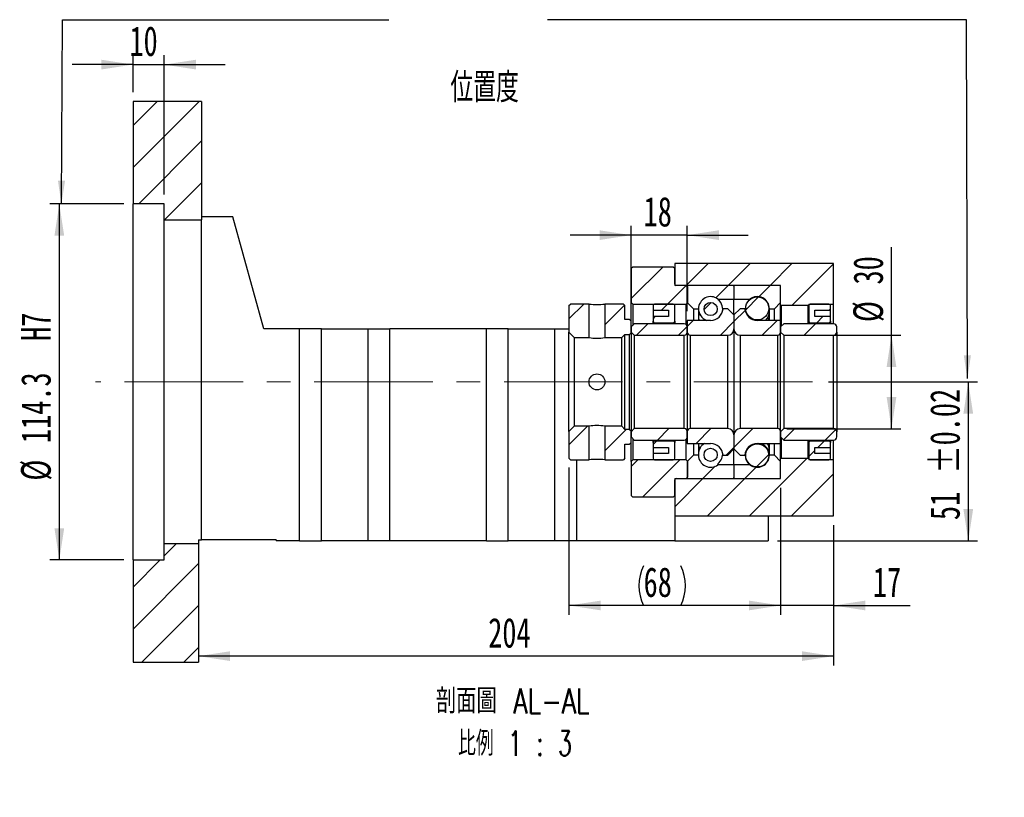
# Paper-space layout 'MBCS30-H' of a CAD drawing. Header units: millimetres. Extents: x 22 to 286, y 4 to 207.
# Tile 4 of 5: x 181 to 286, y 4 to 87. Entities that reach past the tile are written whole.
import ezdxf

# ---------------------------------------------------------------- set-up
doc = ezdxf.new("R2010")
doc.units = ezdxf.units.MM
doc.linetypes.add('CENTERX2', pattern=[20.32, 12.7, -2.54, 2.54, -2.54])
doc.layers.add('圖層0', color=7, linetype='Continuous')
doc.styles.add('SLDTEXTSTYLE0', font='TXT', dxfattribs={"width": 0.7})
doc.styles.add('SLDTEXTSTYLE4', font='TXT', dxfattribs={"width": 0.7, "bigfont": 'bigfont'})
doc.styles.add('SLDTEXTSTYLE5', font='TXT', dxfattribs={"width": 0.75, "bigfont": 'bigfont'})
doc.styles.add('SLDTEXTSTYLE6', font='TXT', dxfattribs={"width": 0.65625, "bigfont": 'bigfont'})
doc.dimstyles.new('SLDDIMSTYLE3', dxfattribs={"dimtxt": 3.389974, "dimasz": 2.5, "dimexe": 0, "dimexo": 0.0625, "dimgap": 0.847493, "dimtad": 1, "dimlfac": 3, "dimrnd": 1e-09, "dimzin": 12, "dimdsep": 46, "dimtxsty": 'SLDTEXTSTYLE0', "dimsah": 1, "dimcen": 0.09, "dimadec": 0, "dimazin": 3, "dimtfac": 1, "dimtofl": 0, "dimtmove": 0, "dimatfit": 3, "dimfxl": 0, "dimfrac": 2, "dimtolj": 1, "dimtzin": 12, "dimarcsym": 0})
doc.dimstyles.new('SLDDIMSTYLE5', dxfattribs={"dimtxt": 3.389974, "dimasz": 2.5, "dimexe": 0, "dimexo": 0.0625, "dimgap": 0.847493, "dimtad": 1, "dimdec": 1, "dimlfac": 3, "dimrnd": 1e-09, "dimzin": 12, "dimdsep": 46, "dimtxsty": 'SLDTEXTSTYLE0', "dimsah": 1, "dimcen": 0.09, "dimadec": 0, "dimazin": 3, "dimtfac": 1, "dimtdec": 1, "dimtofl": 0, "dimtmove": 0, "dimatfit": 3, "dimfxl": 0, "dimfrac": 2, "dimtolj": 1, "dimtzin": 12, "dimarcsym": 0})
doc.dimstyles.new('SLDDIMSTYLE6', dxfattribs={"dimtxt": 3.389974, "dimasz": 2.5, "dimexe": 0, "dimexo": 0.0625, "dimgap": 0.847493, "dimtad": 1, "dimlfac": 3, "dimrnd": 1e-09, "dimzin": 12, "dimdsep": 46, "dimtxsty": 'SLDTEXTSTYLE0', "dimsah": 1, "dimcen": 0.09, "dimadec": 0, "dimazin": 3, "dimtfac": 1, "dimtmove": 0, "dimatfit": 0, "dimfxl": 0, "dimfrac": 2, "dimtolj": 1, "dimtzin": 12, "dimarcsym": 0})
doc.dimstyles.new('SLDDIMSTYLE7', dxfattribs={"dimtxt": 3.389974, "dimasz": 2.5, "dimexe": 0, "dimexo": 0.0625, "dimgap": 0.847493, "dimtad": 1, "dimlfac": 3, "dimrnd": 1e-09, "dimzin": 12, "dimdsep": 46, "dimtxsty": 'SLDTEXTSTYLE0', "dimsah": 1, "dimcen": 0.09, "dimadec": 0, "dimazin": 3, "dimtol": 1, "dimtp": 0.02, "dimtm": 0.02, "dimtfac": 1, "dimtofl": 0, "dimtmove": 0, "dimatfit": 3, "dimfxl": 0, "dimfrac": 2, "dimtolj": 1, "dimarcsym": 0})

# ---------------------------------------------------------------- blocks, each defined once
blk = doc.blocks.new('_D_32')
at = {"layer": '圖層0', "color": 7}
for p, q in [((191.77, 67.64), (183.87, 67.64)), ((184.87, 67.64), (184.87, 29.54)), ((191.77, 29.54), (183.87, 29.54))]:
    blk.add_line(p, q, dxfattribs=at)
for points in [[(184.87, 67.64), (184.35, 64.25), (185.39, 64.25)], [(184.87, 29.54), (185.39, 32.93), (184.35, 32.93)]]:
    blk.add_solid(points, dxfattribs=at)
at = {"layer": '圖層0', "color": 7, "char_height": 3.175, "attachment_point": 1, "rotation": 90, "style": 'SLDTEXTSTYLE0'}
for s, insert in [('H7', (180.77, 52.98)), ('114.3', (180.77, 42.05)), ('%%c', (180.77, 38.03))]:
    blk.add_mtext(s, dxfattribs=dict(at, insert=insert))
blk = doc.blocks.new('_D_33')
at = {"layer": '圖層0', "color": 7}
for p, q in [((192.77, 79.59), (192.77, 83.55)), ((196.1, 68.64), (196.1, 83.55)), ((192.77, 82.55), (186.25, 82.55)), ((192.77, 82.55), (196.1, 82.55)), ((196.1, 82.55), (202.62, 82.55))]:
    blk.add_line(p, q, dxfattribs=at)
for points in [[(192.77, 82.55), (189.38, 83.07), (189.38, 82.03)], [(196.1, 82.55), (199.49, 82.03), (199.49, 83.07)]]:
    blk.add_solid(points, dxfattribs=at)
at = {"layer": '圖層0', "color": 7, "insert": (192.38, 86.65), "char_height": 3.175, "attachment_point": 1, "style": 'SLDTEXTSTYLE0'}
blk.add_mtext('10', dxfattribs=at)
blk = doc.blocks.new('_D_34')
at = {"layer": '圖層0', "color": 7}
for p, q in [((267.22, 48.59), (283.19, 48.59)), ((282.19, 48.59), (282.19, 31.59)), ((261.77, 31.59), (283.19, 31.59))]:
    blk.add_line(p, q, dxfattribs=at)
for points in [[(282.19, 48.59), (281.67, 45.2), (282.71, 45.2)], [(282.19, 31.59), (282.71, 34.98), (281.67, 34.98)]]:
    blk.add_solid(points, dxfattribs=at)
at = {"layer": '圖層0', "color": 7, "char_height": 3.175, "attachment_point": 1, "rotation": 90, "style": 'SLDTEXTSTYLE0'}
for s, insert in [('±0.02', (278.1, 38.78)), ('51', (278.1, 33.81))]:
    blk.add_mtext(s, dxfattribs=dict(at, insert=insert))
blk = doc.blocks.new('_D_35')
at = {"layer": '圖層0', "color": 7}
for p, q in [((262.1, 37.26), (262.1, 23.67)), ((267.77, 33.26), (267.77, 23.67)), ((262.1, 24.67), (255.58, 24.67)), ((267.77, 24.67), (262.1, 24.67)), ((267.77, 24.67), (275.96, 24.67))]:
    blk.add_line(p, q, dxfattribs=at)
for points in [[(262.1, 24.67), (258.71, 25.19), (258.71, 24.15)], [(267.77, 24.67), (271.16, 24.15), (271.16, 25.19)]]:
    blk.add_solid(points, dxfattribs=at)
at = {"layer": '圖層0', "color": 7, "insert": (271.98, 28.76), "char_height": 3.175, "attachment_point": 1, "style": 'SLDTEXTSTYLE0'}
blk.add_mtext('17', dxfattribs=at)
blk = doc.blocks.new('_D_36')
at = {"layer": '圖層0', "color": 7}
for p, q in [((267.77, 33.26), (267.77, 18.25)), ((267.77, 19.25), (199.77, 19.25))]:
    blk.add_line(p, q, dxfattribs=at)
for points in [[(199.77, 19.25), (203.16, 18.73), (203.16, 19.77)], [(267.77, 19.25), (264.38, 19.77), (264.38, 18.73)]]:
    blk.add_solid(points, dxfattribs=at)
at = {"layer": '圖層0', "color": 7, "insert": (230.79, 23.34), "char_height": 3.175, "attachment_point": 1, "style": 'SLDTEXTSTYLE0'}
blk.add_mtext('204', dxfattribs=at)
blk = doc.blocks.new('_D_37')
at = {"layer": '圖層0', "color": 7}
for p, q in [((273.97, 53.59), (273.97, 63)), ((262.77, 53.59), (274.97, 53.59)), ((273.97, 43.59), (273.97, 53.59)), ((262.77, 43.59), (274.97, 43.59))]:
    blk.add_line(p, q, dxfattribs=at)
for points in [[(273.97, 53.59), (273.45, 50.2), (274.49, 50.2)], [(273.97, 43.59), (274.49, 46.98), (273.45, 46.98)]]:
    blk.add_solid(points, dxfattribs=at)
at = {"layer": '圖層0', "color": 7, "char_height": 3.175, "attachment_point": 1, "rotation": 90, "style": 'SLDTEXTSTYLE0'}
for s, insert in [('30', (269.88, 59.02)), ('%%c', (269.88, 55))]:
    blk.add_mtext(s, dxfattribs=dict(at, insert=insert))
blk = doc.blocks.new('_D_38')
at = {"layer": '圖層0', "color": 7}
for p, q in [((246.1, 56.09), (246.1, 65.3)), ((252.1, 56.18), (252.1, 65.3)), ((246.1, 64.3), (239.58, 64.3)), ((252.1, 64.3), (246.1, 64.3)), ((252.1, 64.3), (258.62, 64.3))]:
    blk.add_line(p, q, dxfattribs=at)
for points in [[(246.1, 64.3), (242.71, 64.82), (242.71, 63.78)], [(252.1, 64.3), (255.49, 63.78), (255.49, 64.82)]]:
    blk.add_solid(points, dxfattribs=at)
at = {"layer": '圖層0', "color": 7, "insert": (247.43, 68.4), "char_height": 3.175, "attachment_point": 1, "style": 'SLDTEXTSTYLE0'}
blk.add_mtext('18', dxfattribs=at)
blk = doc.blocks.new('_D_39')
at = {"layer": '圖層0', "color": 7}
for p, q in [((239.44, 39.43), (239.44, 23.67)), ((262.1, 37.26), (262.1, 23.67)), ((262.1, 24.67), (239.44, 24.67))]:
    blk.add_line(p, q, dxfattribs=at)
for centre, start, end in [((251.66, 26.79), 153.4349, 206.5651), ((247.17, 26.79), 333.4349, 26.5651)]:
    blk.add_arc(centre, 4.73, start, end, dxfattribs=at)
for points in [[(239.44, 24.67), (242.83, 24.15), (242.83, 25.19)], [(262.1, 24.67), (258.71, 25.19), (258.71, 24.15)]]:
    blk.add_solid(points, dxfattribs=at)
at = {"layer": '圖層0', "color": 7, "insert": (247.43, 28.76), "char_height": 3.175, "attachment_point": 1, "style": 'SLDTEXTSTYLE0'}
blk.add_mtext('68', dxfattribs=at)
blk = doc.blocks.new('SW_NOTE_9')
at = {"layer": '圖層0', "color": 0, "char_height": 2.6458, "attachment_point": 2}
for s, insert, style in [('\\M+19655\\M+196CA\\M+19AA4 AL-AL', (10.25, 3.41), 'SLDTEXTSTYLE5'), ('\\M+194E4\\M+197E1 1 : 3', (10.49, -1.12), 'SLDTEXTSTYLE6')]:
    blk.add_mtext(s, dxfattribs=dict(at, insert=insert, style=style))

psp = doc.layouts.new('MBCS30-H')

# ---------------------------------------------------------------- hatches: boundary and pattern name
at = {"linetype": 'Continuous', "lineweight": 18}
h = psp.add_hatch(dxfattribs=at)
h.set_pattern_fill('ANSI31', style=0)
edge = h.paths.add_edge_path(flags=0)
edge.add_line((257.0028, 58.9265), (252.2028, 58.9265))
edge.add_arc((252.2028, 58.8265), 0.1, 90, 180)
edge.add_line((252.1028, 58.8265), (252.1028, 57.0932))
edge.add_line((252.1028, 57.0932), (252.7695, 56.4265))
edge.add_line((252.7695, 56.4265), (253.3095, 56.4265))
edge.add_arc((254.6028, 56.4265), 1.2933, 53.031768, 180, ccw=False)
edge.add_line((255.3806, 57.4599), (257.1028, 57.4599))
edge.add_line((257.1028, 57.4599), (257.1028, 58.8265))
edge.add_arc((257.0028, 58.8265), 0.1, 0, 90)
h = psp.add_hatch(dxfattribs=at)
h.set_pattern_fill('ANSI31', style=0)
edge = h.paths.add_edge_path(flags=0)
edge.add_line((262.1028, 57.0932), (262.1028, 58.8265))
edge.add_arc((262.0028, 58.8265), 0.1, 360, 450)
edge.add_line((262.0028, 58.9265), (257.2028, 58.9265))
edge.add_arc((257.2028, 58.8265), 0.1, 90, 180)
edge.add_line((257.1028, 58.8265), (257.1028, 57.4599))
edge.add_line((257.1028, 57.4599), (258.825, 57.4599))
edge.add_arc((259.6028, 56.4265), 1.2933, 0, 126.968232, ccw=False)
edge.add_line((260.8961, 56.4265), (261.4361, 56.4265))
edge.add_line((261.4361, 56.4265), (262.1028, 57.0932))
h = psp.add_hatch(dxfattribs=at)
h.set_pattern_fill('ANSI31', style=0)
edge = h.paths.add_edge_path(flags=0)
edge.add_arc((254.6028, 56.3936), 0.7066, 0, 360)
h = psp.add_hatch(dxfattribs=at)
h.set_pattern_fill('ANSI31', style=0)
edge = h.paths.add_edge_path(flags=0)
edge.add_arc((259.6028, 56.4594), 1.237, 0, 360)
h = psp.add_hatch(dxfattribs=at)
h.set_pattern_fill('ANSI31', style=0)
h.paths.add_polyline_path([(239.6028, 56.9265), (239.4361, 56.7599), (239.4361, 53.9099), (240.0028, 53.3432), (241.5861, 53.3432), (241.5861, 56.9265)], flags=0)
h = psp.add_hatch(dxfattribs=at)
h.set_pattern_fill('ANSI31', style=0)
h.paths.add_polyline_path([(246.1028, 55.0932), (245.9361, 55.2599), (245.4361, 55.2599), (245.4361, 56.7599), (245.2695, 56.9265), (243.2861, 56.9265), (243.2861, 53.3432), (245.1028, 53.3432), (245.4361, 53.6765), (245.9361, 53.6765), (246.1028, 53.8432)], flags=0)
h = psp.add_hatch(dxfattribs=at)
h.set_pattern_fill('ANSI31', style=0)
edge = h.paths.add_edge_path(flags=0)
edge.add_line((257.1028, 54.2599), (257.1028, 55.7599))
edge.add_line((257.1028, 55.7599), (256.4361, 56.4265))
edge.add_line((256.4361, 56.4265), (255.9335, 56.4265))
edge.add_arc((254.6028, 56.5099), 1.3333, 270, 356.416678, ccw=False)
edge.add_line((254.6028, 55.1765), (252.1028, 55.1765))
edge.add_line((252.1028, 55.1765), (252.1028, 53.9265))
edge.add_arc((252.4361, 53.9265), 0.3333, 180, 270)
edge.add_line((252.4361, 53.5932), (256.4361, 53.5932))
edge.add_arc((256.4361, 54.2599), 0.6667, 270, 360)
h = psp.add_hatch(dxfattribs=at)
h.set_pattern_fill('ANSI31', style=0)
edge = h.paths.add_edge_path(flags=0)
edge.add_line((258.2721, 56.4265), (257.7695, 56.4265))
edge.add_line((257.7695, 56.4265), (257.1028, 55.7599))
edge.add_line((257.1028, 55.7599), (257.1028, 54.2599))
edge.add_arc((257.7695, 54.2599), 0.6667, 180, 270)
edge.add_line((257.7695, 53.5932), (261.7695, 53.5932))
edge.add_arc((261.7695, 53.9265), 0.3333, 270, 360)
edge.add_line((262.1028, 53.9265), (262.1028, 55.1765))
edge.add_line((262.1028, 55.1765), (259.6028, 55.1765))
edge.add_arc((259.6028, 56.5099), 1.3333, 183.583322, 270, ccw=False)
h = psp.add_hatch(dxfattribs=at)
h.set_pattern_fill('ANSI31', style=0)
edge = h.paths.add_edge_path(flags=0)
edge.add_line((246.1028, 53.9265), (246.4361, 53.5932))
edge.add_line((246.4361, 53.5932), (251.7695, 53.5932))
edge.add_arc((251.7695, 53.9265), 0.3333, 270, 360)
edge.add_line((252.1028, 53.9265), (252.1028, 54.4765))
edge.add_arc((251.7695, 54.4765), 0.3333, 0, 90)
edge.add_line((251.7695, 54.8099), (246.4361, 54.8099))
edge.add_line((246.4361, 54.8099), (246.1028, 54.4765))
edge.add_line((246.1028, 54.4765), (246.1028, 53.9265))
h = psp.add_hatch(dxfattribs=at)
h.set_pattern_fill('ANSI31', style=0)
edge = h.paths.add_edge_path(flags=0)
edge.add_line((262.1028, 53.9265), (262.4361, 53.5932))
edge.add_line((262.4361, 53.5932), (267.7695, 53.5932))
edge.add_arc((267.7695, 53.9265), 0.3333, 270, 360)
edge.add_line((268.1028, 53.9265), (268.1028, 54.4765))
edge.add_arc((267.7695, 54.4765), 0.3333, 0, 90)
edge.add_line((267.7695, 54.8099), (262.4361, 54.8099))
edge.add_line((262.4361, 54.8099), (262.1028, 54.4765))
edge.add_line((262.1028, 54.4765), (262.1028, 53.9265))
h = psp.add_hatch(dxfattribs=at)
h.set_pattern_fill('ANSI31', style=0)
h.paths.add_polyline_path([(239.4361, 40.4265), (239.6028, 40.2599), (241.5861, 40.2599), (241.5861, 43.8432), (240.0028, 43.8432), (239.4361, 43.2765)], flags=0)
h = psp.add_hatch(dxfattribs=at)
h.set_pattern_fill('ANSI31', style=0)
h.paths.add_polyline_path([(245.2695, 40.2599), (245.4361, 40.4265), (245.4361, 41.9265), (245.9361, 41.9265), (246.1028, 42.0932), (246.1028, 43.3432), (245.9361, 43.5099), (245.4361, 43.5099), (245.1028, 43.8432), (243.2861, 43.8432), (243.2861, 40.2599)], flags=0)
h = psp.add_hatch(dxfattribs=at)
h.set_pattern_fill('ANSI31', style=0)
edge = h.paths.add_edge_path(flags=0)
edge.add_line((246.4361, 43.5932), (246.1028, 43.2599))
edge.add_line((246.1028, 43.2599), (246.1028, 42.7099))
edge.add_line((246.1028, 42.7099), (246.4361, 42.3765))
edge.add_line((246.4361, 42.3765), (251.7695, 42.3765))
edge.add_arc((251.7695, 42.7099), 0.3333, 270, 360)
edge.add_line((252.1028, 42.7099), (252.1028, 43.2599))
edge.add_arc((251.7695, 43.2599), 0.3333, 0, 90)
edge.add_line((251.7695, 43.5932), (246.4361, 43.5932))
h = psp.add_hatch(dxfattribs=at)
h.set_pattern_fill('ANSI31', style=0)
edge = h.paths.add_edge_path(flags=0)
edge.add_line((255.9335, 40.7599), (256.4361, 40.7599))
edge.add_line((256.4361, 40.7599), (257.1028, 41.4265))
edge.add_line((257.1028, 41.4265), (257.1028, 42.9265))
edge.add_arc((256.4361, 42.9265), 0.6667, 0, 90)
edge.add_line((256.4361, 43.5932), (252.4361, 43.5932))
edge.add_arc((252.4361, 43.2599), 0.3333, 90, 180)
edge.add_line((252.1028, 43.2599), (252.1028, 42.0099))
edge.add_line((252.1028, 42.0099), (254.6028, 42.0099))
edge.add_arc((254.6028, 40.6765), 1.3333, 3.583322, 90, ccw=False)
h = psp.add_hatch(dxfattribs=at)
h.set_pattern_fill('ANSI31', style=0)
edge = h.paths.add_edge_path(flags=0)
edge.add_line((257.1028, 42.9265), (257.1028, 41.4265))
edge.add_line((257.1028, 41.4265), (257.7695, 40.7599))
edge.add_line((257.7695, 40.7599), (258.2721, 40.7599))
edge.add_arc((259.6028, 40.6765), 1.3333, 90, 176.416678, ccw=False)
edge.add_line((259.6028, 42.0099), (262.1028, 42.0099))
edge.add_line((262.1028, 42.0099), (262.1028, 43.2599))
edge.add_arc((261.7695, 43.2599), 0.3333, 0, 90)
edge.add_line((261.7695, 43.5932), (257.7695, 43.5932))
edge.add_arc((257.7695, 42.9265), 0.6667, 90, 180)
h = psp.add_hatch(dxfattribs=at)
h.set_pattern_fill('ANSI31', style=0)
edge = h.paths.add_edge_path(flags=0)
edge.add_line((262.4361, 43.5932), (262.1028, 43.2599))
edge.add_line((262.1028, 43.2599), (262.1028, 42.7099))
edge.add_line((262.1028, 42.7099), (262.4361, 42.3765))
edge.add_line((262.4361, 42.3765), (267.7695, 42.3765))
edge.add_arc((267.7695, 42.7099), 0.3333, 270, 360)
edge.add_line((268.1028, 42.7099), (268.1028, 43.2599))
edge.add_arc((267.7695, 43.2599), 0.3333, 0, 90)
edge.add_line((267.7695, 43.5932), (262.4361, 43.5932))
h = psp.add_hatch(dxfattribs=at)
h.set_pattern_fill('ANSI31', style=0)
edge = h.paths.add_edge_path(flags=0)
edge.add_arc((254.6028, 40.7928), 0.7066, 0, 360)
h = psp.add_hatch(dxfattribs=at)
h.set_pattern_fill('ANSI31', style=0)
edge = h.paths.add_edge_path(flags=0)
edge.add_arc((259.6028, 40.727), 1.237, 0, 360)
h = psp.add_hatch(dxfattribs=at)
h.set_pattern_fill('ANSI31', style=0)
edge = h.paths.add_edge_path(flags=0)
edge.add_line((252.1028, 40.0932), (252.1028, 38.3599))
edge.add_arc((252.2028, 38.3599), 0.1, 180, 270)
edge.add_line((252.2028, 38.2599), (257.0028, 38.2599))
edge.add_arc((257.0028, 38.3599), 0.1, 270, 360)
edge.add_line((257.1028, 38.3599), (257.1028, 39.7265))
edge.add_line((257.1028, 39.7265), (255.3806, 39.7265))
edge.add_arc((254.6028, 40.7599), 1.2933, 180, 306.968232, ccw=False)
edge.add_line((253.3095, 40.7599), (252.7695, 40.7599))
edge.add_line((252.7695, 40.7599), (252.1028, 40.0932))
h = psp.add_hatch(dxfattribs=at)
h.set_pattern_fill('ANSI31', style=0)
edge = h.paths.add_edge_path(flags=0)
edge.add_line((257.2028, 38.2599), (262.0028, 38.2599))
edge.add_arc((262.0028, 38.3599), 0.1, 270, 360)
edge.add_line((262.1028, 38.3599), (262.1028, 40.0932))
edge.add_line((262.1028, 40.0932), (261.4361, 40.7599))
edge.add_line((261.4361, 40.7599), (260.8961, 40.7599))
edge.add_arc((259.6028, 40.7599), 1.2933, 233.031768, 360, ccw=False)
edge.add_line((258.825, 39.7265), (257.1028, 39.7265))
edge.add_line((257.1028, 39.7265), (257.1028, 38.3599))
edge.add_arc((257.2028, 38.3599), 0.1, 180, 270)
at = {"layer": '圖層0', "linetype": 'Continuous', "lineweight": 18}
h = psp.add_hatch(dxfattribs=at)
h.set_pattern_fill('ANSI31', color=256, style=0)
h.paths.add_polyline_path([(200.1028, 65.9265), (200.1028, 78.5932), (192.7695, 78.5932), (192.7695, 67.6432), (196.1028, 67.6432), (196.1028, 65.9265)], flags=0)
h = psp.add_hatch(dxfattribs=at)
h.set_pattern_fill('ANSI31', color=256, style=0)
h.paths.add_polyline_path([(262.1028, 58.9265), (262.1028, 56.8265), (262.1695, 56.7599), (265.0361, 56.7599), (265.1028, 56.8265), (265.1028, 56.9265), (267.7695, 56.9265), (267.7695, 61.2599), (250.7695, 61.2599), (250.7695, 58.9265)], flags=0)
h = psp.add_hatch(dxfattribs=at)
h.set_pattern_fill('ANSI31', color=256, style=0)
edge = h.paths.add_edge_path(flags=0)
edge.add_line((246.1028, 57.0932), (246.2695, 56.9265))
edge.add_line((246.2695, 56.9265), (251.9861, 56.9265))
edge.add_line((251.9861, 56.9265), (252.1528, 57.0932))
edge.add_line((252.1528, 57.0932), (252.1528, 58.7599))
edge.add_line((252.1528, 58.7599), (251.9861, 58.9265))
edge.add_line((251.9861, 58.9265), (250.9028, 58.9265))
edge.add_arc((250.9028, 59.0599), 0.1333, 180, 270, ccw=False)
edge.add_line((250.7695, 59.0599), (250.7695, 60.7599))
edge.add_line((250.7695, 60.7599), (250.6028, 60.9265))
edge.add_line((250.6028, 60.9265), (246.2695, 60.9265))
edge.add_line((246.2695, 60.9265), (246.1028, 60.7599))
edge.add_line((246.1028, 60.7599), (246.1028, 57.0932))
h = psp.add_hatch(dxfattribs=at)
h.set_pattern_fill('ANSI31', color=256, style=0)
edge = h.paths.add_edge_path(flags=0)
edge.add_line((250.1028, 56.2599), (250.1028, 55.5932))
edge.add_line((250.1028, 55.5932), (248.4361, 55.5932))
edge.add_line((248.4361, 55.5932), (248.4361, 55.0932))
edge.add_arc((248.6028, 55.0932), 0.1667, 180, 270)
edge.add_line((248.6028, 54.9265), (250.6028, 54.9265))
edge.add_arc((250.6028, 55.0932), 0.1667, 270, 360)
edge.add_line((250.7695, 55.0932), (250.7695, 56.7599))
edge.add_arc((250.6028, 56.7599), 0.1667, 0, 90)
edge.add_line((250.6028, 56.9265), (248.6028, 56.9265))
edge.add_arc((248.6028, 56.7599), 0.1667, 90, 180)
edge.add_line((248.4361, 56.7599), (248.4361, 56.2599))
edge.add_line((248.4361, 56.2599), (250.1028, 56.2599))
h = psp.add_hatch(dxfattribs=at)
h.set_pattern_fill('ANSI31', color=256, style=0)
edge = h.paths.add_edge_path(flags=0)
edge.add_line((267.4361, 55.0932), (267.4361, 55.5932))
edge.add_line((267.4361, 55.5932), (265.7695, 55.5932))
edge.add_line((265.7695, 55.5932), (265.7695, 56.2599))
edge.add_line((265.7695, 56.2599), (267.4361, 56.2599))
edge.add_line((267.4361, 56.2599), (267.4361, 56.7599))
edge.add_arc((267.2695, 56.7599), 0.1667, 0, 90)
edge.add_line((267.2695, 56.9265), (265.2695, 56.9265))
edge.add_arc((265.2695, 56.7599), 0.1667, 90, 180)
edge.add_line((265.1028, 56.7599), (265.1028, 55.0932))
edge.add_arc((265.2695, 55.0932), 0.1667, 180, 270)
edge.add_line((265.2695, 54.9265), (267.2695, 54.9265))
edge.add_arc((267.2695, 55.0932), 0.1667, 270, 360)
h = psp.add_hatch(dxfattribs=at)
h.set_pattern_fill('ANSI31', color=256, style=0)
edge = h.paths.add_edge_path(flags=0)
edge.add_line((248.4361, 42.0932), (248.4361, 41.5932))
edge.add_line((248.4361, 41.5932), (250.1028, 41.5932))
edge.add_line((250.1028, 41.5932), (250.1028, 40.9265))
edge.add_line((250.1028, 40.9265), (248.4361, 40.9265))
edge.add_line((248.4361, 40.9265), (248.4361, 40.4265))
edge.add_arc((248.6028, 40.4265), 0.1667, 180, 270)
edge.add_line((248.6028, 40.2599), (250.6028, 40.2599))
edge.add_arc((250.6028, 40.4265), 0.1667, 270, 360)
edge.add_line((250.7695, 40.4265), (250.7695, 42.0932))
edge.add_arc((250.6028, 42.0932), 0.1667, 0, 90)
edge.add_line((250.6028, 42.2599), (248.6028, 42.2599))
edge.add_arc((248.6028, 42.0932), 0.1667, 90, 180)
h = psp.add_hatch(dxfattribs=at)
h.set_pattern_fill('ANSI31', color=256, style=0)
edge = h.paths.add_edge_path(flags=0)
edge.add_line((265.7695, 40.9265), (265.7695, 41.5932))
edge.add_line((265.7695, 41.5932), (267.4361, 41.5932))
edge.add_line((267.4361, 41.5932), (267.4361, 42.0932))
edge.add_arc((267.2695, 42.0932), 0.1667, 0, 90)
edge.add_line((267.2695, 42.2599), (265.2695, 42.2599))
edge.add_arc((265.2695, 42.0932), 0.1667, 90, 180)
edge.add_line((265.1028, 42.0932), (265.1028, 40.4265))
edge.add_arc((265.2695, 40.4265), 0.1667, 180, 270)
edge.add_line((265.2695, 40.2599), (267.2695, 40.2599))
edge.add_arc((267.2695, 40.4265), 0.1667, 270, 360)
edge.add_line((267.4361, 40.4265), (267.4361, 40.9265))
edge.add_line((267.4361, 40.9265), (265.7695, 40.9265))
h = psp.add_hatch(dxfattribs=at)
h.set_pattern_fill('ANSI31', color=256, style=0)
edge = h.paths.add_edge_path(flags=0)
edge.add_line((246.2695, 40.2599), (246.1028, 40.0932))
edge.add_line((246.1028, 40.0932), (246.1028, 36.4265))
edge.add_line((246.1028, 36.4265), (246.2695, 36.2599))
edge.add_line((246.2695, 36.2599), (250.6028, 36.2599))
edge.add_line((250.6028, 36.2599), (250.7695, 36.4265))
edge.add_line((250.7695, 36.4265), (250.7695, 38.1265))
edge.add_arc((250.9028, 38.1265), 0.1333, 90, 180, ccw=False)
edge.add_line((250.9028, 38.2599), (251.9861, 38.2599))
edge.add_line((251.9861, 38.2599), (252.1528, 38.4265))
edge.add_line((252.1528, 38.4265), (252.1528, 40.0932))
edge.add_line((252.1528, 40.0932), (251.9861, 40.2599))
edge.add_line((251.9861, 40.2599), (246.2695, 40.2599))
h = psp.add_hatch(dxfattribs=at)
h.set_pattern_fill('ANSI31', color=256, style=0)
h.paths.add_polyline_path([(262.1028, 40.3599), (262.1028, 38.2599), (250.7695, 38.2599), (250.7695, 34.2599), (267.7695, 34.2599), (267.7695, 40.2599), (265.1028, 40.2599), (265.1028, 40.3599), (265.0361, 40.4265), (262.1695, 40.4265)], flags=0)
h = psp.add_hatch(dxfattribs=at)
h.set_pattern_fill('ANSI31', color=256, style=0)
h.paths.add_polyline_path([(192.7695, 29.5432), (192.7695, 18.5932), (199.7695, 18.5932), (199.7695, 31.2599), (196.1028, 31.2599), (196.1028, 29.5432)], flags=0)

# ---------------------------------------------------------------- linework, layer by layer
at = {"color": 7, "linetype": 'Continuous', "lineweight": 25}
for p, q in [((192.7695, 78.5932), (192.7695, 67.6432)), ((200.1028, 78.5932), (192.7695, 78.5932)), ((200.1028, 78.5932), (200.1028, 65.9265)), ((196.1028, 67.6432), (192.7695, 67.6432)), ((192.7695, 29.5432), (192.7695, 67.6432)), ((196.1028, 65.9265), (196.1028, 67.6432)), ((196.1028, 65.9265), (200.1028, 65.9265)), ((196.1028, 31.2599), (196.1028, 65.9265)), ((203.4361, 66.2599), (200.1028, 66.2599)), ((200.1028, 31.6932), (200.1028, 65.9265)), ((206.7695, 54.2599), (203.4361, 66.2599)), ((250.7695, 61.2599), (250.7695, 58.9265)), ((267.7695, 61.2599), (250.7695, 61.2599)), ((267.7695, 56.9265), (267.7695, 61.2599)), ((246.1028, 60.7599), (246.2695, 60.9265)), ((246.1028, 60.7599), (246.1028, 57.0932)), ((246.2695, 60.9265), (250.6028, 60.9265)), ((250.6028, 60.9265), (250.7695, 60.7599)), ((250.7695, 59.0599), (250.7695, 60.7599)), ((262.1028, 58.9265), (250.7695, 58.9265)), ((251.9861, 58.9265), (250.9028, 58.9265)), ((251.9861, 58.9265), (252.1528, 58.7599)), ((252.1028, 58.8265), (252.1028, 57.0932)), ((252.1528, 57.0932), (252.1528, 58.7599)), ((257.0028, 58.9265), (252.2028, 58.9265)), ((257.1028, 58.8265), (257.1028, 57.4599)), ((262.0028, 58.9265), (257.2028, 58.9265)), ((262.1028, 56.8265), (262.1028, 58.9265)), ((262.1028, 57.0932), (262.1028, 58.8265)), ((246.2695, 56.9265), (246.1028, 57.0932)), ((246.1028, 55.0932), (246.1028, 57.0932)), ((252.1528, 57.0932), (251.9861, 56.9265)), ((252.1028, 57.0932), (252.7695, 56.4265)), ((255.3806, 57.4599), (255.3806, 57.4121)), ((255.3806, 57.4599), (257.1028, 57.4599)), ((257.1028, 57.4599), (258.825, 57.4599)), ((257.1028, 55.7599), (257.1028, 57.4599)), ((258.825, 57.4213), (258.825, 57.4599)), ((261.4361, 56.4265), (262.1028, 57.0932)), ((239.4361, 56.7599), (239.6028, 56.9265)), ((239.4361, 56.7599), (239.4361, 53.9099)), ((241.5861, 56.9265), (239.6028, 56.9265)), ((241.5861, 53.3432), (241.5861, 56.9265)), ((243.2861, 56.9265), (243.2861, 53.3432)), ((245.2695, 56.9265), (243.2861, 56.9265)), ((245.2695, 56.9265), (245.4361, 56.7599)), ((245.4361, 55.2599), (245.4361, 56.7599)), ((246.2695, 56.9265), (251.9861, 56.9265)), ((246.2695, 56.9265), (246.2695, 54.6432)), ((248.4361, 56.7599), (248.4361, 56.2599)), ((248.4361, 56.2599), (250.1028, 56.2599)), ((248.4361, 56.2599), (248.4361, 55.5932)), ((250.6028, 56.9265), (248.6028, 56.9265)), ((250.1028, 56.2599), (250.1028, 55.5932)), ((250.7695, 55.0932), (250.7695, 56.7599)), ((251.9861, 54.7299), (251.9861, 56.9265)), ((252.7695, 56.4265), (252.7695, 55.1765)), ((252.7695, 56.4265), (253.3095, 56.4265)), ((253.3095, 56.4265), (253.3095, 55.1765)), ((256.4361, 56.4265), (255.9335, 56.4265)), ((257.1028, 55.7599), (256.4361, 56.4265)), ((257.7695, 56.4265), (257.1028, 55.7599)), ((258.2721, 56.4265), (257.7695, 56.4265)), ((260.8961, 55.1765), (260.8961, 56.4265)), ((260.8961, 56.4265), (261.4361, 56.4265)), ((261.4361, 55.1765), (261.4361, 56.4265)), ((262.1695, 56.7599), (262.1028, 56.8265)), ((262.1028, 55.1765), (262.1028, 56.8265)), ((265.0361, 56.7599), (262.1695, 56.7599)), ((262.1695, 56.7599), (262.1695, 54.5432)), ((265.1028, 56.8265), (265.0361, 56.7599)), ((265.0361, 54.8099), (265.0361, 56.7599)), ((265.1028, 56.9265), (267.7695, 56.9265)), ((265.1028, 56.9265), (265.1028, 56.8265)), ((265.1028, 56.8265), (265.1028, 56.7599)), ((265.1028, 56.7599), (265.1028, 55.0932)), ((267.2695, 56.9265), (265.2695, 56.9265)), ((265.7695, 56.2599), (267.4361, 56.2599)), ((265.7695, 55.5932), (265.7695, 56.2599)), ((267.4361, 56.2599), (267.4361, 56.7599)), ((267.4361, 55.5932), (267.4361, 56.2599)), ((267.7695, 54.8099), (267.7695, 56.9265)), ((245.9361, 55.2599), (245.4361, 55.2599)), ((245.9361, 55.2599), (246.1028, 55.0932)), ((246.1028, 53.8432), (246.1028, 55.0932)), ((250.1028, 55.5932), (248.4361, 55.5932)), ((248.4361, 55.5932), (248.4361, 55.0932)), ((248.4361, 54.8099), (248.4361, 55.0932)), ((248.6028, 54.9265), (250.6028, 54.9265)), ((250.7695, 55.0932), (250.7695, 54.8099)), ((254.6028, 55.1765), (252.1028, 55.1765)), ((252.1028, 55.1765), (252.1028, 53.9265)), ((257.1028, 55.7599), (257.1028, 54.2599)), ((262.1028, 55.1765), (259.6028, 55.1765)), ((262.1028, 53.9265), (262.1028, 55.1765)), ((265.1028, 54.8099), (265.1028, 55.0932)), ((265.2695, 54.9265), (267.2695, 54.9265)), ((267.4361, 55.5932), (265.7695, 55.5932)), ((267.4361, 55.0932), (267.4361, 55.5932)), ((267.4361, 55.0932), (267.4361, 54.8099)), ((210.6028, 54.2599), (206.7695, 54.2599)), ((210.6028, 31.5932), (210.6028, 54.2599)), ((212.9361, 54.2599), (210.6028, 54.2599)), ((212.9361, 31.5932), (212.9361, 54.2599)), ((212.9361, 54.2599), (217.9361, 54.2599)), ((217.9361, 31.5932), (217.9361, 54.2599)), ((217.9361, 54.2599), (220.2695, 54.2599)), ((220.2695, 31.5932), (220.2695, 54.2599)), ((230.6028, 54.2599), (220.2695, 54.2599)), ((230.6028, 31.5932), (230.6028, 54.2599)), ((232.9361, 54.2599), (230.6028, 54.2599)), ((232.9361, 31.5932), (232.9361, 54.2599)), ((232.9361, 54.2599), (237.9361, 54.2599)), ((237.9361, 31.5932), (237.9361, 54.2599)), ((237.9361, 54.2599), (239.4361, 54.2599)), ((240.0028, 53.3432), (239.4361, 53.9099)), ((239.4361, 43.2765), (239.4361, 53.9099)), ((246.1028, 53.8432), (245.9361, 53.6765)), ((246.1028, 54.4765), (246.4361, 54.8099)), ((246.1028, 54.4765), (246.1028, 53.9265)), ((246.4361, 53.5932), (246.1028, 53.9265)), ((246.1028, 53.8432), (246.1028, 43.3432)), ((251.7695, 54.8099), (246.4361, 54.8099)), ((252.1028, 53.9265), (252.1028, 54.4765)), ((252.1028, 53.9265), (252.1028, 43.2599)), ((257.1028, 54.2599), (257.1028, 42.9265)), ((262.1028, 54.4765), (262.4361, 54.8099)), ((262.1028, 54.4765), (262.1028, 53.9265)), ((262.4361, 53.5932), (262.1028, 53.9265)), ((262.1028, 43.2599), (262.1028, 53.9265)), ((267.7695, 54.8099), (262.4361, 54.8099)), ((268.1028, 53.9265), (268.1028, 54.4765)), ((268.1028, 53.9265), (268.1028, 43.2599)), ((240.0028, 53.3432), (240.0028, 43.8432)), ((240.0028, 53.3432), (241.5861, 53.3432)), ((243.2861, 53.3432), (245.1028, 53.3432)), ((245.4361, 53.6765), (245.1028, 53.3432)), ((245.1028, 43.8432), (245.1028, 53.3432)), ((245.4361, 53.6765), (245.9361, 53.6765)), ((245.4361, 43.5099), (245.4361, 53.6765)), ((245.9361, 43.5099), (245.9361, 53.6765)), ((246.4361, 53.5932), (246.4361, 43.5932)), ((246.4361, 53.5932), (251.7695, 53.5932)), ((251.7695, 43.5932), (251.7695, 53.5932)), ((252.4361, 43.5932), (252.4361, 53.5932)), ((252.4361, 53.5932), (256.4361, 53.5932)), ((256.4361, 43.5932), (256.4361, 53.5932)), ((257.7695, 53.5932), (257.7695, 43.5932)), ((257.7695, 53.5932), (261.7695, 53.5932)), ((261.7695, 53.5932), (261.7695, 43.5932)), ((262.4361, 53.5932), (262.4361, 43.5932)), ((262.4361, 53.5932), (267.7695, 53.5932)), ((267.7695, 43.5932), (267.7695, 53.5932)), ((239.4361, 43.2765), (240.0028, 43.8432)), ((239.4361, 43.2765), (239.4361, 40.4265)), ((241.5861, 43.8432), (240.0028, 43.8432)), ((241.5861, 40.2599), (241.5861, 43.8432)), ((245.1028, 43.8432), (243.2861, 43.8432)), ((243.2861, 43.8432), (243.2861, 40.2599)), ((245.1028, 43.8432), (245.4361, 43.5099)), ((245.9361, 43.5099), (245.4361, 43.5099)), ((245.9361, 43.5099), (246.1028, 43.3432)), ((246.1028, 43.2599), (246.4361, 43.5932)), ((246.1028, 42.0932), (246.1028, 43.3432)), ((246.1028, 43.2599), (246.1028, 42.7099)), ((251.7695, 43.5932), (246.4361, 43.5932)), ((252.1028, 42.7099), (252.1028, 43.2599)), ((252.1028, 43.2599), (252.1028, 42.0099)), ((256.4361, 43.5932), (252.4361, 43.5932)), ((261.7695, 43.5932), (257.7695, 43.5932)), ((262.1028, 43.2599), (262.4361, 43.5932)), ((262.1028, 43.2599), (262.1028, 42.7099)), ((262.1028, 42.0099), (262.1028, 43.2599)), ((267.7695, 43.5932), (262.4361, 43.5932)), ((268.1028, 42.7099), (268.1028, 43.2599)), ((246.4361, 42.3765), (246.1028, 42.7099)), ((246.2695, 42.5432), (246.2695, 40.2599)), ((246.4361, 42.3765), (251.7695, 42.3765)), ((248.4361, 42.0932), (248.4361, 42.3765)), ((250.6028, 42.2599), (248.6028, 42.2599)), ((250.7695, 42.3765), (250.7695, 42.0932)), ((251.9861, 40.2599), (251.9861, 42.4566)), ((257.1028, 42.9265), (257.1028, 41.4265)), ((262.4361, 42.3765), (262.1028, 42.7099)), ((262.1695, 42.6432), (262.1695, 40.4265)), ((262.4361, 42.3765), (267.7695, 42.3765)), ((265.0361, 40.4265), (265.0361, 42.3765)), ((265.1028, 42.0932), (265.1028, 42.3765)), ((267.2695, 42.2599), (265.2695, 42.2599)), ((267.4361, 42.3765), (267.4361, 42.0932)), ((267.7695, 40.2599), (267.7695, 42.3765)), ((245.4361, 41.9265), (245.9361, 41.9265)), ((245.4361, 40.4265), (245.4361, 41.9265)), ((246.1028, 42.0932), (245.9361, 41.9265)), ((246.1028, 40.0932), (246.1028, 42.0932)), ((248.4361, 42.0932), (248.4361, 41.5932)), ((248.4361, 41.5932), (248.4361, 40.9265)), ((248.4361, 41.5932), (250.1028, 41.5932)), ((250.1028, 41.5932), (250.1028, 40.9265)), ((250.7695, 40.4265), (250.7695, 42.0932)), ((252.1028, 42.0099), (254.6028, 42.0099)), ((252.7695, 42.0099), (252.7695, 40.7599)), ((253.3095, 42.0099), (253.3095, 40.7599)), ((256.4361, 40.7599), (257.1028, 41.4265)), ((257.1028, 39.7265), (257.1028, 41.4265)), ((257.1028, 41.4265), (257.7695, 40.7599)), ((259.6028, 42.0099), (262.1028, 42.0099)), ((260.8961, 40.7599), (260.8961, 42.0099)), ((261.4361, 40.7599), (261.4361, 42.0099)), ((262.1028, 40.3599), (262.1028, 42.0099)), ((265.1028, 42.0932), (265.1028, 40.4265)), ((265.7695, 41.5932), (267.4361, 41.5932)), ((265.7695, 40.9265), (265.7695, 41.5932)), ((267.4361, 41.5932), (267.4361, 42.0932)), ((267.4361, 40.9265), (267.4361, 41.5932)), ((239.6028, 40.2599), (239.4361, 40.4265)), ((239.6028, 40.2599), (241.5861, 40.2599)), ((240.2695, 31.5932), (240.2695, 40.2599)), ((243.2861, 40.2599), (245.2695, 40.2599)), ((245.4361, 40.4265), (245.2695, 40.2599)), ((246.1028, 40.0932), (246.2695, 40.2599)), ((246.1028, 40.0932), (246.1028, 36.4265)), ((251.9861, 40.2599), (246.2695, 40.2599)), ((250.1028, 40.9265), (248.4361, 40.9265)), ((248.4361, 40.9265), (248.4361, 40.4265)), ((248.6028, 40.2599), (250.6028, 40.2599)), ((251.9861, 40.2599), (252.1528, 40.0932)), ((252.7695, 40.7599), (252.1028, 40.0932)), ((252.1028, 40.0932), (252.1028, 38.3599)), ((252.1528, 38.4265), (252.1528, 40.0932)), ((253.3095, 40.7599), (252.7695, 40.7599)), ((255.9335, 40.7599), (256.4361, 40.7599)), ((257.7695, 40.7599), (258.2721, 40.7599)), ((258.334, 41.0864), (258.3466, 41.0278)), ((261.4361, 40.7599), (260.8961, 40.7599)), ((262.1028, 40.0932), (261.4361, 40.7599)), ((262.1028, 40.3599), (262.1695, 40.4265)), ((262.1028, 38.2599), (262.1028, 40.3599)), ((262.1028, 38.3599), (262.1028, 40.0932)), ((262.1695, 40.4265), (265.0361, 40.4265)), ((265.0361, 40.4265), (265.1028, 40.3599)), ((265.1028, 40.4265), (265.1028, 40.3599)), ((265.1028, 40.3599), (265.1028, 40.2599)), ((267.7695, 40.2599), (265.1028, 40.2599)), ((265.2695, 40.2599), (267.2695, 40.2599)), ((267.4361, 40.9265), (265.7695, 40.9265)), ((267.4361, 40.4265), (267.4361, 40.9265)), ((267.7695, 34.2599), (267.7695, 40.2599)), ((255.3806, 39.8658), (255.3806, 39.7265)), ((257.1028, 39.7265), (255.3806, 39.7265)), ((258.825, 39.7265), (257.1028, 39.7265)), ((257.1028, 39.7265), (257.1028, 38.3599)), ((258.825, 39.7265), (258.825, 39.7273)), ((250.7695, 38.2599), (250.7695, 34.2599)), ((250.7695, 38.2599), (262.1028, 38.2599)), ((250.7695, 36.4265), (250.7695, 38.1265)), ((250.9028, 38.2599), (251.9861, 38.2599)), ((252.1528, 38.4265), (251.9861, 38.2599)), ((252.2028, 38.2599), (257.0028, 38.2599)), ((257.2028, 38.2599), (262.0028, 38.2599)), ((246.2695, 36.2599), (246.1028, 36.4265)), ((250.6028, 36.2599), (246.2695, 36.2599)), ((250.7695, 36.4265), (250.6028, 36.2599)), ((250.7695, 34.2599), (267.7695, 34.2599)), ((250.7695, 34.2599), (250.7695, 31.5932)), ((260.7695, 34.2599), (260.7695, 31.5932)), ((199.7695, 31.6932), (200.1028, 31.6932)), ((199.7695, 31.6932), (199.7695, 31.2599)), ((208.1028, 31.6932), (200.1028, 31.6932)), ((208.1028, 31.6932), (208.1028, 31.5932)), ((196.1028, 29.5432), (196.1028, 31.2599)), ((199.7695, 31.2599), (196.1028, 31.2599)), ((199.7695, 31.2599), (199.7695, 18.5932)), ((210.6028, 31.5932), (208.1028, 31.5932)), ((210.6028, 31.5932), (212.9361, 31.5932)), ((217.9361, 31.5932), (212.9361, 31.5932)), ((220.2695, 31.5932), (217.9361, 31.5932)), ((230.6028, 31.5932), (220.2695, 31.5932)), ((230.6028, 31.5932), (232.9361, 31.5932)), ((237.9361, 31.5932), (232.9361, 31.5932)), ((240.2695, 31.5932), (237.9361, 31.5932)), ((250.7695, 31.5932), (240.2695, 31.5932)), ((250.7695, 31.5932), (260.7695, 31.5932)), ((192.7695, 29.5432), (196.1028, 29.5432)), ((192.7695, 29.5432), (192.7695, 18.5932)), ((192.7695, 18.5932), (199.7695, 18.5932))]:
    psp.add_line(p, q, dxfattribs=at)
at = {"color": 8, "linetype": 'Continuous', "lineweight": 25}
for p, q in [((248.6028, 54.9265), (248.6028, 54.8099)), ((250.6028, 54.8099), (250.6028, 54.9265)), ((265.2695, 54.9265), (265.2695, 54.8099)), ((267.2695, 54.8099), (267.2695, 54.9265)), ((248.6028, 42.3765), (248.6028, 42.2599)), ((250.6028, 42.2599), (250.6028, 42.3765)), ((265.2695, 42.3765), (265.2695, 42.2599)), ((267.2695, 42.2599), (267.2695, 42.3765))]:
    psp.add_line(p, q, dxfattribs=at)
at = {"color": 7, "linetype": 'Continuous', "lineweight": 25, "flags": 128}
for points in [[(258.366, 56.4848), (258.3205, 56.2679), (258.3126, 56.1735)], [(260.8546, 55.1765), (260.8105, 55.3161), (260.732, 55.4851)]]:
    psp.add_lwpolyline(points, dxfattribs=at)
at = {"color": 7, "linetype": 'Continuous', "lineweight": 25}
for centre, radius in [((254.6028, 56.3936), 0.7066), ((259.6028, 56.4594), 1.237), ((242.4361, 48.5932), 0.85), ((254.6028, 40.7928), 0.7066), ((259.6028, 40.727), 1.237)]:
    psp.add_circle(centre, radius, dxfattribs=at)
for centre, radius, start, end in [((250.9028, 59.0599), 0.1333, 180, 270), ((252.2028, 58.8265), 0.1, 90, 180), ((257.0028, 58.8265), 0.1, 0, 90), ((257.2028, 58.8265), 0.1, 90, 180), ((262.0028, 58.8265), 0.1, 0, 90), ((254.6028, 56.4265), 1.2933, 53.031768, 180), ((254.6028, 56.3936), 1.2917, 341.363597, 50.737224), ((259.6028, 56.4265), 1.2933, 0, 126.968232), ((242.4361, 65.2372), 8.354, 264.160214, 275.839786), ((248.6028, 56.7599), 0.1667, 90, 180), ((250.6028, 56.7599), 0.1667, 0, 90), ((254.6028, 56.3936), 1.2917, 178.6077, 250.434354), ((254.6028, 55.5534), 1.2917, 161.019152, 196.96301), ((254.6028, 56.5099), 1.3333, 270, 356.416678), ((259.6028, 56.5099), 1.3333, 183.583322, 270), ((259.6028, 56.1122), 1.2917, 313.583705, 1.489183), ((265.2695, 56.7599), 0.1667, 90, 180), ((267.2695, 56.7599), 0.1667, 0, 90), ((248.6028, 55.0932), 0.1667, 180, 270), ((250.6028, 55.0932), 0.1667, 270, 0), ((265.2695, 55.0932), 0.1667, 180, 270), ((267.2695, 55.0932), 0.1667, 270, 0), ((251.7695, 54.4765), 0.3333, 0, 90), ((251.7695, 53.9265), 0.3333, 270, 0), ((252.4361, 53.9265), 0.3333, 180, 270), ((256.4361, 54.2599), 0.6667, 270, 0), ((257.7695, 54.2599), 0.6667, 180, 270), ((261.7695, 53.9265), 0.3333, 270, 0), ((267.7695, 54.4765), 0.3333, 0, 90), ((267.7695, 53.9265), 0.3333, 270, 0), ((242.4361, 58.0532), 4.7861, 259.770144, 280.229856), ((242.4361, 39.1333), 4.786, 79.769864, 100.230136), ((251.7695, 43.2599), 0.3333, 0, 90), ((252.4361, 43.2599), 0.3333, 90, 180), ((256.4361, 42.9265), 0.6667, 360, 90), ((257.7695, 42.9265), 0.6667, 90, 180), ((261.7695, 43.2599), 0.3333, 0, 90), ((267.7695, 43.2599), 0.3333, 0, 90), ((248.6028, 42.0932), 0.1667, 90, 180), ((250.6028, 42.0932), 0.1667, 0, 90), ((251.7695, 42.7099), 0.3333, 270, 0), ((265.2695, 42.0932), 0.1667, 90, 180), ((267.2695, 42.0932), 0.1667, 360, 90), ((267.7695, 42.7099), 0.3333, 270, 0), ((254.6028, 40.8934), 1.2917, 120.189597, 181.42497), ((254.6028, 41.9227), 1.2917, 176.131181, 203.481122), ((254.6028, 40.6765), 1.3333, 3.583322, 90), ((259.6028, 40.6765), 1.3333, 90, 176.416678), ((259.6028, 40.727), 1.2917, 124.938996, 230.219634), ((259.6028, 40.727), 1.2917, 358.628031, 83.315949), ((259.6028, 41.3285), 1.2917, 358.405588, 31.836498), ((242.4361, 31.949), 8.3542, 84.160322, 95.839678), ((248.6028, 40.4265), 0.1667, 180, 270), ((250.6028, 40.4265), 0.1667, 270, 0), ((254.6028, 40.7599), 1.2933, 180, 306.968232), ((254.6028, 40.8934), 1.2917, 307.828244, 6.389632), ((259.6028, 40.7599), 1.2933, 233.031768, 0), ((265.2695, 40.4265), 0.1667, 180, 270), ((267.2695, 40.4265), 0.1667, 270, 0), ((250.9028, 38.1265), 0.1333, 90, 180), ((252.2028, 38.3599), 0.1, 180, 270), ((257.0028, 38.3599), 0.1, 270, 360), ((257.2028, 38.3599), 0.1, 180, 270), ((262.0028, 38.3599), 0.1, 270, 0)]:
    psp.add_arc(centre, radius, start, end, dxfattribs=at)
at = {"layer": '圖層0', "color": 7}
for p, q in [((185.092, 67.6432), (185.198, 87.3544)), ((185.198, 87.3544), (220.1351, 87.3544)), ((281.9967, 87.3544), (237.1528, 87.3544)), ((282.0981, 48.9429), (281.9967, 87.3544))]:
    psp.add_line(p, q, dxfattribs=at)
at = {"layer": '圖層0', "color": 7, "linetype": 'CENTERX2', "lineweight": 18}
psp.add_line((265.5023, 48.5932), (188.7408, 48.5932), dxfattribs=at)
at = {"layer": '圖層0', "color": 7}
for points in [[(185.092, 67.6432), (185.49, 70.1411), (184.7208, 70.1452)], [(282.0981, 48.9429), (282.4761, 51.4439), (281.7069, 51.4419)]]:
    psp.add_solid(points, dxfattribs=at)

# ---------------------------------------------------------------- block references
at = {"layer": '圖層0'}
psp.add_blockref('SW_NOTE_9', (223.1616, 12.3637), dxfattribs=at)

# ---------------------------------------------------------------- texts
at = {"layer": '圖層0', "color": 7, "insert": (226.7416, 81.6867), "char_height": 3.175, "attachment_point": 1, "style": 'SLDTEXTSTYLE4'}
psp.add_mtext('\\M+188CA\\M+19275\\M+19378', dxfattribs=at)

# ---------------------------------------------------------------- dimensions: what is measured, and where the dimension line sits
at = {"layer": '圖層0', "color": 7}
for base, p1, p2, dimstyle, picture, middle in [((196.1028, 82.5522), (192.7695, 78.5932), (196.1028, 67.6432), 'SLDDIMSTYLE6', '_D_33', (194.3652, 82.5522)), ((246.1028, 64.3034), (252.1028, 55.1765), (246.1028, 55.0932), 'SLDDIMSTYLE6', '_D_38', (249.4158, 64.3034)), ((262.1028, 24.6701), (267.7695, 34.2599), (262.1028, 38.2599), 'SLDDIMSTYLE6', '_D_35', (273.9709, 24.6701)), ((199.7695, 19.2494), (267.7695, 34.2599), (199.7695, 18.5932), 'SLDDIMSTYLE3', '_D_36', (233.7695, 19.2494))]:
    dim = psp.add_linear_dim(base=base, p1=p1, p2=p2, dimstyle=dimstyle, dxfattribs=at)
    dim.commit()
    dim.dimension.update_dxf_attribs({"geometry": picture, "text_midpoint": middle, "dimtype": 160})
for base, p1, p2, text, dimstyle, picture, middle in [((184.8676, 29.5432), (192.7695, 67.6432), (192.7695, 29.5432), '%%c<>  H7', 'SLDDIMSTYLE5', '_D_32', (184.8676, 48.0404)), ((273.9709, 53.5932), (261.7695, 43.5932), (261.7695, 53.5932), '%%c<>', 'SLDDIMSTYLE3', '_D_37', (273.9709, 58.9979))]:
    dim = psp.add_linear_dim(base=base, p1=p1, p2=p2, angle=90, text=text, dimstyle=dimstyle, dxfattribs=at)
    dim.commit()
    dim.dimension.update_dxf_attribs({"geometry": picture, "text_midpoint": middle, "dimtype": 160})
dim = psp.add_linear_dim(base=(282.1916, 31.5932), p1=(266.2244, 48.5932), p2=(260.7695, 31.5932), angle=90, dimstyle='SLDDIMSTYLE7', dxfattribs=at)
dim.commit()
dim.dimension.update_dxf_attribs({"geometry": '_D_34', "text_midpoint": (282.1916, 40.8987), "dimtype": 160})
dim = psp.add_linear_dim(base=(239.4361, 24.6701), p1=(262.1028, 38.2599), p2=(239.4361, 40.4265), text='(<>)', dimstyle='SLDDIMSTYLE3', dxfattribs=at)
dim.commit()
dim.dimension.update_dxf_attribs({"geometry": '_D_39', "text_midpoint": (249.4158, 24.6701), "dimtype": 160})

doc.saveas('drawing.dxf')
